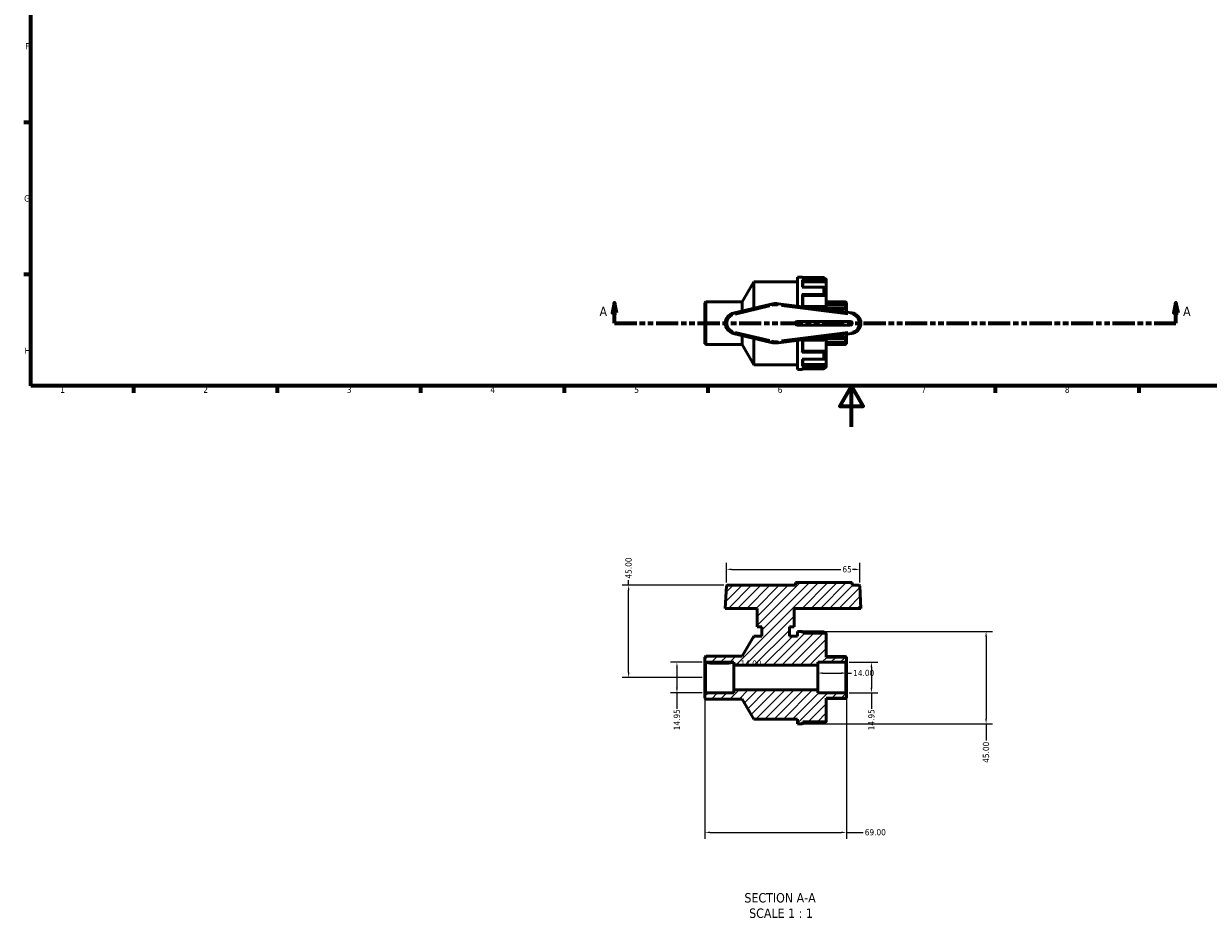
# Model space of a CAD drawing. Header units: millimetres. Extents: x 0 to 905, y -238 to 614.
# Tile 1 of 4: x 17 to 595, y -238 to 197. Entities that reach past the tile are written whole.
import ezdxf

# ---------------------------------------------------------------- set-up
doc = ezdxf.new("R2010")
doc.units = ezdxf.units.MM
doc.linetypes.add('DOUBLE_DASH_CHAIN', pattern=[1.2403, 0.6614, -0.0827, 0.1654, -0.0827, 0.1654, -0.0827])
for name, color, linetype, lineweight in [('Border (ANSI)', 7, 'Continuous', 70), ('Dimension (ANSI)', 7, 'Continuous', 25), ('Hatch (ANSI)', 7, 'Continuous', 18), ('Section Line (ANSI)', 7, 'DOUBLE_DASH_CHAIN', 70), ('Symbol (ANSI)', 7, 'Continuous', 25), ('Visible (ANSI)', 7, 'Continuous', 50), ('Visible Narrow (ANSI)', 7, 'Continuous', 35)]:
    doc.layers.add(name, color=color, linetype=linetype, lineweight=lineweight)
doc.styles.add('Label Text (ANSI)', font='tahoma.ttf')
doc.styles.add('Note Text (ANSI)', font='tahoma.ttf')
doc.dimstyles.new('Default - mm (ANSI)', dxfattribs={"dimtxt": 3.048, "dimasz": 2.5, "dimexe": 3.175, "dimexo": 1.6002, "dimgap": 0.8, "dimtad": 0, "dimtoh": 1, "dimrnd": 1e-08, "dimzin": 4, "dimdsep": 46, "dimtxsty": 'Note Text (ANSI)', "dimcen": 0.09, "dimdle": 10, "dimclrd": 256, "dimclre": 256, "dimclrt": 256, "dimadec": 1, "dimazin": 1, "dimtfac": 1, "dimtofl": 0, "dimtmove": 0, "dimatfit": 3, "dimfxl": 1, "dimtolj": 1, "dimtzin": 4, "dimlwd": -1, "dimlwe": -1, "dimarcsym": 0})

# ---------------------------------------------------------------- blocks, each defined once
blk = doc.blocks.new('Borders Default Border')
at = {"layer": 'Border (ANSI)'}
for p, q in [((20, 148.5), (16.55, 148.5)), ((20, 74.25), (16.55, 74.25)), ((70.08, 20), (70.08, 16.55)), ((140.17, 20), (140.17, 16.55)), ((210.25, 20), (210.25, 16.55)), ((280.33, 20), (280.33, 16.55)), ((350.42, 20), (350.42, 16.55)), ((490.58, 20), (490.58, 16.55)), ((560.67, 20), (560.67, 16.55))]:
    blk.add_line(p, q, dxfattribs=at)
at = {"layer": 'Border (ANSI)', "flags": 128}
for points in [[(20, 20), (20, 574), (821, 574), (821, 20), (20, 20)], [(420.5, 0), (420.5, 20), (414.73, 10), (426.27, 10), (420.5, 20)]]:
    blk.add_lwpolyline(points, dxfattribs=at)
at = {"layer": 'Border (ANSI)', "char_height": 3.05, "attachment_point": 7, "style": 'Note Text (ANSI)'}
for s, insert in [('F', (17.29, 184.1)), ('G', (16.81, 109.79)), ('H', (16.97, 35.6)), ('1', (34.35, 16.55)), ('2', (104.2, 16.55)), ('3', (174.26, 16.49)), ('4', (244.23, 16.55)), ('5', (314.48, 16.49)), ('6', (384.49, 16.49)), ('7', (454.6, 16.55)), ('8', (524.63, 16.48))]:
    blk.add_mtext(s, dxfattribs=dict(at, insert=insert))
blk = doc.blocks.new('2dTransSection0')
at = {"layer": 'Section Line (ANSI)', "linetype": 'Continuous'}
for p, q in [((304.9, 60.53), (303.9, 55.53)), ((304.9, 55.53), (304.9, 60.53)), ((305.9, 55.53), (304.9, 60.53)), ((578.84, 60.53), (577.84, 55.53)), ((578.84, 55.53), (578.84, 60.53)), ((579.84, 55.53), (578.84, 60.53)), ((303.9, 55.53), (305.9, 55.53)), ((304.9, 50.53), (304.9, 55.53)), ((577.84, 55.53), (579.84, 55.53)), ((578.84, 50.53), (578.84, 55.53)), ((304.9, 50.53), (315.55, 50.53)), ((568.19, 50.53), (578.84, 50.53))]:
    blk.add_line(p, q, dxfattribs=at)
at = {"layer": 'Section Line (ANSI)', "linetype": 'DOUBLE_DASH_CHAIN', "ltscale": 16.329199}
blk.add_line((304.9, 50.53), (578.84, 50.53), dxfattribs=at)
at = {"layer": 'Section Line (ANSI)', "linetype": 'Continuous', "flags": 128}
for points in [[(305.9, 55.53), (304.9, 60.53), (303.9, 55.53), (305.9, 55.53)], [(579.84, 55.53), (578.84, 60.53), (577.84, 55.53), (579.84, 55.53)]]:
    blk.add_lwpolyline(points, dxfattribs=at)
at = {"layer": 'Section Line (ANSI)'}
for points in [[(305.9, 55.53), (304.9, 60.53), (303.9, 55.53), (305.9, 55.53)], [(579.84, 55.53), (578.84, 60.53), (577.84, 55.53), (579.84, 55.53)]]:
    blk.add_solid(points, dxfattribs=at)
at = {"layer": 'Section Line (ANSI)', "char_height": 4.57, "attachment_point": 7, "style": 'Label Text (ANSI)'}
for insert in [(297.54, 54.03), (582.31, 54.03)]:
    blk.add_mtext('A', dxfattribs=dict(at, insert=insert))
blk = doc.blocks.new('*D7')
at = {"layer": 'Defpoints', "color": 0, "transparency": 16777216}
for p in [(349.31, -114.85), (335.33, -129.8), (349.31, -129.8)]:
    blk.add_point(p, dxfattribs=at)
at = {"layer": 'Dimension (ANSI)', "transparency": 16777216}
for p, q in [((347.71, -114.85), (332.16, -114.85)), ((335.33, -117.35), (335.33, -127.3)), ((347.71, -129.8), (332.16, -129.8)), ((335.33, -129.8), (335.33, -137.5))]:
    blk.add_line(p, q, dxfattribs=at)
for points in [[(334.91, -117.35), (335.75, -117.35), (335.33, -114.85)], [(334.91, -127.3), (335.75, -127.3), (335.33, -129.8)]]:
    blk.add_solid(points, dxfattribs=at)
at = {"layer": 'Dimension (ANSI)', "transparency": 16777216, "insert": (333.74, -148.04), "char_height": 3.048, "attachment_point": 1, "rotation": 90, "style": 'Note Text (ANSI)'}
blk.add_mtext('\\A1;14.95', dxfattribs=at)
blk = doc.blocks.new('*D8')
at = {"layer": 'Defpoints', "color": 0, "transparency": 16777216}
for p in [(363.01, -115.56), (349.01, -122.32), (363.01, -122.32)]:
    blk.add_point(p, dxfattribs=at)
at = {"layer": 'Dimension (ANSI)', "transparency": 16777216}
for p, q in [((351.51, -115.56), (360.51, -115.56)), ((363.01, -115.56), (365.51, -115.56))]:
    blk.add_line(p, q, dxfattribs=at)
for points in [[(351.51, -115.14), (351.51, -115.97), (349.01, -115.56)], [(360.51, -115.14), (360.51, -115.97), (363.01, -115.56)]]:
    blk.add_solid(points, dxfattribs=at)
at = {"layer": 'Dimension (ANSI)', "transparency": 16777216, "insert": (366.31, -113.97), "char_height": 3.048, "attachment_point": 1, "style": 'Note Text (ANSI)'}
blk.add_mtext('\\A1;14.00', dxfattribs=at)
blk = doc.blocks.new('*D9')
at = {"layer": 'Defpoints', "color": 0, "transparency": 16777216}
for p in [(418.01, -120.13), (404.01, -122.32), (418.01, -122.32)]:
    blk.add_point(p, dxfattribs=at)
at = {"layer": 'Dimension (ANSI)', "transparency": 16777216}
for p, q in [((406.51, -120.13), (415.51, -120.13)), ((418.01, -120.13), (420.51, -120.13))]:
    blk.add_line(p, q, dxfattribs=at)
for points in [[(406.51, -119.72), (406.51, -120.55), (404.01, -120.13)], [(415.51, -119.72), (415.51, -120.55), (418.01, -120.13)]]:
    blk.add_solid(points, dxfattribs=at)
at = {"layer": 'Dimension (ANSI)', "transparency": 16777216, "insert": (421.31, -118.55), "char_height": 3.048, "attachment_point": 1, "style": 'Note Text (ANSI)'}
blk.add_mtext('\\A1;14.00', dxfattribs=at)
blk = doc.blocks.new('*D10')
at = {"layer": 'Defpoints', "color": 0, "transparency": 16777216}
for p in [(417.71, -114.85), (417.71, -129.8), (430.23, -129.8)]:
    blk.add_point(p, dxfattribs=at)
at = {"layer": 'Dimension (ANSI)', "transparency": 16777216}
for p, q in [((419.31, -114.85), (433.41, -114.85)), ((430.23, -117.35), (430.23, -127.3)), ((419.31, -129.8), (433.41, -129.8)), ((430.23, -129.8), (430.23, -137.5))]:
    blk.add_line(p, q, dxfattribs=at)
for points in [[(429.81, -117.35), (430.65, -117.35), (430.23, -114.85)], [(429.81, -127.3), (430.65, -127.3), (430.23, -129.8)]]:
    blk.add_solid(points, dxfattribs=at)
at = {"layer": 'Dimension (ANSI)', "transparency": 16777216, "insert": (428.64, -148.04), "char_height": 3.048, "attachment_point": 1, "rotation": 90, "style": 'Note Text (ANSI)'}
blk.add_mtext('\\A1;14.95', dxfattribs=at)
blk = doc.blocks.new('*D11')
at = {"layer": 'Defpoints', "color": 0, "transparency": 16777216}
for p in [(396.36, -99.82), (396.36, -144.82), (486.18, -144.82)]:
    blk.add_point(p, dxfattribs=at)
at = {"layer": 'Dimension (ANSI)', "transparency": 16777216}
for p, q in [((397.96, -99.82), (489.35, -99.82)), ((486.18, -102.32), (486.18, -142.32)), ((397.96, -144.82), (489.35, -144.82)), ((486.18, -144.82), (486.18, -152.94))]:
    blk.add_line(p, q, dxfattribs=at)
for points in [[(485.76, -102.32), (486.6, -102.32), (486.18, -99.82)], [(485.76, -142.32), (486.6, -142.32), (486.18, -144.82)]]:
    blk.add_solid(points, dxfattribs=at)
at = {"layer": 'Dimension (ANSI)', "transparency": 16777216, "insert": (484.59, -163.91), "char_height": 3.048, "attachment_point": 1, "rotation": 90, "style": 'Note Text (ANSI)'}
blk.add_mtext('\\A1;45.00', dxfattribs=at)
blk = doc.blocks.new('*D12')
at = {"layer": 'Defpoints', "color": 0, "transparency": 16777216}
for p in [(424.52, -69.55), (359.5, -77.6), (424.52, -77.6)]:
    blk.add_point(p, dxfattribs=at)
at = {"layer": 'Dimension (ANSI)', "transparency": 16777216}
for p, q in [((359.5, -76), (359.5, -66.37)), ((424.52, -76), (424.52, -66.37)), ((362, -69.55), (415.25, -69.55)), ((422.02, -69.55), (421.03, -69.55))]:
    blk.add_line(p, q, dxfattribs=at)
for points in [[(362, -69.13), (362, -69.96), (359.5, -69.55)], [(422.02, -69.13), (422.02, -69.96), (424.52, -69.55)]]:
    blk.add_solid(points, dxfattribs=at)
at = {"layer": 'Dimension (ANSI)', "transparency": 16777216, "insert": (416.05, -67.96), "char_height": 3.048, "attachment_point": 1, "style": 'Note Text (ANSI)'}
blk.add_mtext('\\A1;65', dxfattribs=at)
blk = doc.blocks.new('*D13')
at = {"layer": 'Defpoints', "color": 0, "transparency": 16777216}
for p in [(349.01, -130.09), (418.01, -130.09), (418.01, -197.84)]:
    blk.add_point(p, dxfattribs=at)
at = {"layer": 'Dimension (ANSI)', "transparency": 16777216}
for p, q in [((349.01, -131.7), (349.01, -201.01)), ((418.01, -131.7), (418.01, -201.01)), ((351.51, -197.84), (415.51, -197.84)), ((418.01, -197.84), (426.17, -197.84))]:
    blk.add_line(p, q, dxfattribs=at)
for points in [[(351.51, -197.42), (351.51, -198.25), (349.01, -197.84)], [(415.51, -197.42), (415.51, -198.25), (418.01, -197.84)]]:
    blk.add_solid(points, dxfattribs=at)
at = {"layer": 'Dimension (ANSI)', "transparency": 16777216, "insert": (426.97, -196.25), "char_height": 3.048, "attachment_point": 1, "style": 'Note Text (ANSI)'}
blk.add_mtext('\\A1;69.00', dxfattribs=at)
blk = doc.blocks.new('*D14')
at = {"layer": 'Defpoints', "color": 0, "transparency": 16777216}
for p in [(311.75, -77.32), (359.79, -77.32), (349.31, -122.32)]:
    blk.add_point(p, dxfattribs=at)
at = {"layer": 'Dimension (ANSI)', "transparency": 16777216}
for p, q in [((311.75, -77.32), (311.75, -74.82)), ((358.19, -77.32), (308.58, -77.32)), ((311.75, -119.82), (311.75, -79.82)), ((347.71, -122.32), (308.58, -122.32))]:
    blk.add_line(p, q, dxfattribs=at)
for points in [[(311.33, -79.82), (312.17, -79.82), (311.75, -77.32)], [(311.33, -119.82), (312.17, -119.82), (311.75, -122.32)]]:
    blk.add_solid(points, dxfattribs=at)
at = {"layer": 'Dimension (ANSI)', "transparency": 16777216, "insert": (310.16, -74.02), "char_height": 3.048, "attachment_point": 1, "rotation": 90, "style": 'Note Text (ANSI)'}
blk.add_mtext('\\A1;45.00', dxfattribs=at)

msp = doc.modelspace()

# ---------------------------------------------------------------- hatches: boundary and pattern name
at = {"layer": 'Hatch (ANSI)'}
h = msp.add_hatch(dxfattribs=at)
h.set_pattern_fill('ANSI31', color=256, scale=25.4, style=0)
h.set_pattern_definition([(45, (0, 0), (-2.245064, 2.245064), [])])
edge = h.paths.add_edge_path()
edge.add_ellipse((407.911, -143.622), major_axis=(0, -0.299), ratio=1, start_angle=0, end_angle=90)
edge.add_line((408.21, -143.622), (408.21, -132.337))
edge.add_line((408.21, -132.337), (418.01, -132.337))
edge.add_line((418.01, -132.337), (418.01, -130.095))
edge.add_line((418.01, -130.095), (417.711, -129.796))
edge.add_line((417.711, -129.796), (404.01, -129.796))
edge.add_line((404.01, -129.796), (404.01, -128.301))
edge.add_line((404.01, -128.301), (363.01, -128.301))
edge.add_line((363.01, -128.301), (363.01, -129.796))
edge.add_line((363.01, -129.796), (349.309, -129.796))
edge.add_line((349.309, -129.796), (349.01, -130.095))
edge.add_line((349.01, -130.095), (349.01, -132.337))
edge.add_line((349.01, -132.337), (349.459, -132.786))
edge.add_line((349.459, -132.786), (367.161, -132.786))
edge.add_line((367.161, -132.786), (372.81, -142.571))
edge.add_line((372.81, -142.571), (394.21, -142.571))
edge.add_line((394.21, -142.571), (394.21, -144.821))
edge.add_line((394.21, -144.821), (396.362, -144.821))
edge.add_ellipse((396.362, -144.372), major_axis=(0, -0.449), ratio=1, start_angle=0, end_angle=90)
edge.add_line((396.81, -144.372), (396.81, -143.921))
edge.add_line((396.81, -143.921), (407.911, -143.921))
edge = h.paths.add_edge_path()
edge.add_ellipse((407.911, -101.02), major_axis=(0.299, 0), ratio=1, start_angle=0, end_angle=90)
edge.add_line((407.911, -100.721), (396.81, -100.721))
edge.add_line((396.81, -100.721), (396.81, -100.269))
edge.add_ellipse((396.362, -100.269), major_axis=(0.449, 0), ratio=1, start_angle=0, end_angle=90)
edge.add_line((396.362, -99.821), (394.21, -99.821))
edge.add_line((394.21, -99.821), (394.21, -102.071))
edge.add_line((394.21, -102.071), (390.26, -102.071))
edge.add_line((390.26, -102.071), (390.26, -97.571))
edge.add_line((390.26, -97.571), (392.51, -97.571))
edge.add_line((392.51, -97.571), (392.51, -88.571))
edge.add_line((392.51, -88.571), (425.1, -88.571))
edge.add_line((425.1, -88.571), (424.525, -77.604))
edge.add_ellipse((424.226, -77.62), major_axis=(0.299, 0.016), ratio=1, start_angle=0, end_angle=87)
edge.add_line((424.226, -77.321), (420.91, -77.321))
edge.add_line((420.91, -77.321), (420.91, -75.971))
edge.add_line((420.91, -75.971), (393.11, -75.971))
edge.add_line((393.11, -75.971), (393.11, -77.321))
edge.add_line((393.11, -77.321), (359.794, -77.321))
edge.add_ellipse((359.794, -77.62), major_axis=(0, 0.299), ratio=1, start_angle=0, end_angle=87)
edge.add_line((359.495, -77.604), (358.921, -88.571))
edge.add_line((358.921, -88.571), (374.51, -88.571))
edge.add_line((374.51, -88.571), (374.51, -97.571))
edge.add_line((374.51, -97.571), (376.76, -97.571))
edge.add_line((376.76, -97.571), (376.76, -102.071))
edge.add_line((376.76, -102.071), (372.81, -102.071))
edge.add_line((372.81, -102.071), (367.161, -111.856))
edge.add_line((367.161, -111.856), (349.459, -111.856))
edge.add_line((349.459, -111.856), (349.01, -112.304))
edge.add_line((349.01, -112.304), (349.01, -114.547))
edge.add_line((349.01, -114.547), (349.309, -114.846))
edge.add_line((349.309, -114.846), (363.01, -114.846))
edge.add_line((363.01, -114.846), (363.01, -116.341))
edge.add_line((363.01, -116.341), (404.01, -116.341))
edge.add_line((404.01, -116.341), (404.01, -114.846))
edge.add_line((404.01, -114.846), (417.711, -114.846))
edge.add_line((417.711, -114.846), (418.01, -114.547))
edge.add_line((418.01, -114.547), (418.01, -112.304))
edge.add_line((418.01, -112.304), (408.21, -112.304))
edge.add_line((408.21, -112.304), (408.21, -101.02))

# ---------------------------------------------------------------- linework, layer by layer
at = {"layer": 'Visible (ANSI)'}
for p, q in [((367.161, 60.994), (372.81, 70.779)), ((372.81, 57.847), (372.81, 70.779)), ((372.81, 70.779), (394.21, 70.779)), ((394.21, 58.863), (394.21, 73.029)), ((394.21, 73.029), (396.362, 73.029)), ((406.862, 72.774), (396.362, 72.774)), ((396.362, 71.481), (406.862, 71.481)), ((396.81, 71.088), (396.81, 68.106)), ((407.31, 70.693), (396.81, 70.693)), ((407.31, 72.32), (407.31, 71.088)), ((407.31, 72.129), (407.911, 72.129)), ((407.31, 71.088), (407.31, 70.693)), ((408.21, 71.83), (408.21, 57.123)), ((406.862, 68.106), (396.362, 68.106)), ((396.362, 64.574), (406.862, 64.574)), ((396.81, 64.347), (396.81, 58.729)), ((407.31, 64.119), (396.81, 64.119)), ((407.31, 67.713), (407.31, 64.347)), ((407.31, 64.347), (407.31, 64.119)), ((349.01, 60.545), (349.459, 60.994)), ((349.01, 40.512), (349.01, 60.545)), ((349.459, 60.994), (349.459, 40.064)), ((349.459, 60.994), (367.161, 60.994)), ((381.297, 59.86), (362.836, 55.481)), ((367.161, 56.507), (367.161, 60.994)), ((420.638, 55.58), (384.692, 60.045)), ((406.862, 58.729), (396.362, 58.729)), ((407.31, 58.502), (407.31, 57.235)), ((408.21, 60.994), (417.562, 60.994)), ((418.01, 60.41), (408.21, 60.41)), ((417.616, 59.725), (408.21, 59.725)), ((417.562, 60.919), (417.562, 60.994)), ((418.01, 60.545), (417.562, 60.994)), ((417.562, 58.201), (417.562, 59.668)), ((418.01, 60.545), (418.01, 60.41)), ((418.01, 60.41), (418.01, 59.486)), ((418.01, 59.486), (418.01, 57.56)), ((418.01, 57.56), (408.21, 57.56)), ((418.01, 57.56), (418.01, 55.906)), ((420.01, 51.429), (394.01, 51.429)), ((394.01, 49.629), (420.01, 49.629)), ((349.01, 40.512), (349.459, 40.064)), ((362.836, 45.577), (381.297, 41.198)), ((367.161, 40.064), (367.161, 44.551)), ((372.81, 30.279), (372.81, 43.211)), ((384.692, 41.012), (420.638, 45.478)), ((394.21, 28.029), (394.21, 42.195)), ((396.362, 42.329), (406.862, 42.329)), ((396.81, 42.329), (396.81, 36.71)), ((407.31, 43.822), (407.31, 42.556)), ((408.21, 43.934), (408.21, 29.228)), ((418.01, 43.498), (408.21, 43.498)), ((408.21, 41.332), (417.616, 41.332)), ((418.01, 40.647), (408.21, 40.647)), ((417.562, 41.389), (417.562, 42.857)), ((418.01, 40.512), (417.562, 40.064)), ((418.01, 45.152), (418.01, 43.498)), ((418.01, 43.498), (418.01, 41.571)), ((418.01, 41.571), (418.01, 40.647)), ((418.01, 40.647), (418.01, 40.512)), ((349.459, 40.064), (367.161, 40.064)), ((367.161, 40.064), (372.81, 30.279)), ((406.862, 36.483), (396.362, 36.483)), ((407.31, 36.939), (396.81, 36.939)), ((407.31, 36.939), (407.31, 36.71)), ((407.31, 36.71), (407.31, 33.344)), ((408.21, 40.064), (417.562, 40.064)), ((417.562, 40.064), (417.562, 40.139)), ((372.81, 30.279), (394.21, 30.279)), ((396.362, 32.951), (406.862, 32.951)), ((406.862, 29.576), (396.362, 29.576)), ((396.81, 32.951), (396.81, 29.969)), ((407.31, 30.365), (396.81, 30.365)), ((407.31, 30.365), (407.31, 29.969)), ((407.31, 29.969), (407.31, 28.737)), ((407.31, 28.929), (407.911, 28.929)), ((394.21, 28.029), (396.362, 28.029)), ((396.362, 28.283), (406.862, 28.283)), ((359.495, -77.604), (358.921, -88.571)), ((393.11, -77.321), (359.794, -77.321)), ((420.91, -75.971), (393.11, -75.971)), ((393.11, -75.971), (393.11, -77.321)), ((420.91, -77.321), (420.91, -75.971)), ((424.226, -77.321), (420.91, -77.321)), ((425.1, -88.571), (424.525, -77.604)), ((358.921, -88.571), (374.51, -88.571)), ((374.51, -88.571), (374.51, -97.571)), ((392.51, -97.571), (392.51, -88.571)), ((392.51, -88.571), (425.1, -88.571)), ((374.51, -97.571), (376.76, -97.571)), ((376.76, -97.571), (376.76, -102.071)), ((390.26, -102.071), (390.26, -97.571)), ((390.26, -97.571), (392.51, -97.571)), ((372.81, -102.071), (367.161, -111.856)), ((376.76, -102.071), (372.81, -102.071)), ((394.21, -102.071), (390.26, -102.071)), ((396.362, -99.821), (394.21, -99.821)), ((394.21, -99.821), (394.21, -102.071)), ((396.766, -100.076), (406.862, -100.076)), ((396.81, -100.721), (396.81, -100.269)), ((407.911, -100.721), (396.81, -100.721)), ((407.31, -100.529), (407.31, -100.721)), ((408.21, -112.304), (408.21, -101.02)), ((349.459, -111.856), (349.01, -112.304)), ((349.01, -112.304), (349.01, -114.547)), ((349.01, -114.547), (349.309, -114.846)), ((349.01, -114.547), (349.01, -130.095)), ((349.309, -114.846), (363.01, -114.846)), ((349.309, -129.796), (349.309, -114.846)), ((367.161, -111.856), (349.459, -111.856)), ((363.01, -114.846), (363.01, -116.341)), ((404.01, -116.341), (404.01, -114.846)), ((404.01, -114.846), (417.711, -114.846)), ((408.21, -112.045), (417.57, -112.045)), ((418.01, -112.304), (408.21, -112.304)), ((417.711, -114.846), (418.01, -114.547)), ((417.711, -114.846), (417.711, -129.796)), ((418.01, -114.547), (418.01, -112.304)), ((418.01, -130.095), (418.01, -114.547)), ((363.01, -116.341), (404.01, -116.341)), ((363.01, -128.301), (363.01, -116.341)), ((404.01, -128.301), (404.01, -116.341)), ((349.309, -129.796), (349.01, -130.095)), ((349.01, -130.095), (349.01, -132.337)), ((349.01, -132.337), (349.459, -132.786)), ((363.01, -129.796), (349.309, -129.796)), ((349.459, -132.786), (367.161, -132.786)), ((404.01, -128.301), (363.01, -128.301)), ((363.01, -128.301), (363.01, -129.796)), ((367.161, -132.786), (372.81, -142.571)), ((404.01, -129.796), (404.01, -128.301)), ((417.711, -129.796), (404.01, -129.796)), ((408.21, -143.622), (408.21, -132.337)), ((408.21, -132.337), (418.01, -132.337)), ((417.57, -132.597), (408.21, -132.597)), ((418.01, -130.095), (417.711, -129.796)), ((418.01, -132.337), (418.01, -130.095)), ((372.81, -142.571), (394.21, -142.571)), ((394.21, -142.571), (394.21, -144.821)), ((396.81, -144.372), (396.81, -143.921)), ((396.81, -143.921), (407.911, -143.921)), ((407.31, -143.921), (407.31, -144.113)), ((394.21, -144.821), (396.362, -144.821)), ((406.862, -144.566), (396.766, -144.566))]:
    msp.add_line(p, q, dxfattribs=at)
for centre, radius, start, end in [((396.362, 72.58), 0.449, 25.620466, 90), ((407.911, 71.83), 0.299, 0, 90), ((383.51, 50.529), 9.59, 82.918118, 103.342364), ((364.01, 50.529), 5.09, 103.342364, 256.657636), ((420.01, 50.529), 5.09, 277.081882, 82.918118), ((394.01, 50.529), 0.9, 90, 270), ((420.01, 50.529), 0.9, 270, 90), ((383.51, 50.529), 9.59, 256.657636, 277.081882), ((407.911, 29.228), 0.299, 270, 0), ((396.362, 28.477), 0.449, 270, 334.379534), ((359.794, -77.62), 0.299, 90, 177), ((424.226, -77.62), 0.299, 3, 90), ((396.362, -100.269), 0.449, 0, 90), ((407.911, -101.02), 0.299, 0, 90), ((396.362, -144.372), 0.449, 270, 0), ((407.911, -143.622), 0.299, 270, 0)]:
    msp.add_arc(centre, radius, start, end, dxfattribs=at)
for points, knots in [([(396.362, 71.481), (396.417, 71.481), (396.482, 71.47), (396.584, 71.433), (396.639, 71.401), (396.717, 71.333), (396.754, 71.284), (396.797, 71.194), (396.81, 71.137), (396.81, 71.088)], [0, 0, 0, 0, 0.016544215, 0.016544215, 0.033185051, 0.033185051, 0.049945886, 0.049945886, 0.066810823, 0.066810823, 0.066810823, 0.066810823]), ([(407.31, 72.32), (407.31, 72.377), (407.297, 72.443), (407.254, 72.547), (407.217, 72.602), (407.139, 72.681), (407.084, 72.719), (406.982, 72.761), (406.917, 72.774), (406.862, 72.774)], [-0.066810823, -0.066810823, -0.066810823, -0.066810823, -0.049945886, -0.049945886, -0.033185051, -0.033185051, -0.016544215, -0.016544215, 0, 0, 0, 0]), ([(406.862, 71.481), (406.917, 71.481), (406.982, 71.47), (407.084, 71.433), (407.139, 71.401), (407.217, 71.333), (407.254, 71.284), (407.297, 71.194), (407.31, 71.137), (407.31, 71.088)], [0, 0, 0, 0, 0.016544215, 0.016544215, 0.033185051, 0.033185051, 0.049945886, 0.049945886, 0.066810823, 0.066810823, 0.066810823, 0.066810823]), ([(396.362, 64.574), (396.417, 64.574), (396.482, 64.568), (396.584, 64.547), (396.639, 64.528), (396.717, 64.488), (396.754, 64.461), (396.797, 64.409), (396.81, 64.376), (396.81, 64.347)], [0, 0, 0, 0, 0.016544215, 0.016544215, 0.033185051, 0.033185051, 0.049945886, 0.049945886, 0.066810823, 0.066810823, 0.066810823, 0.066810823]), ([(407.31, 67.713), (407.31, 67.762), (407.297, 67.819), (407.254, 67.909), (407.217, 67.958), (407.139, 68.026), (407.084, 68.058), (406.982, 68.095), (406.917, 68.106), (406.862, 68.106)], [-0.066810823, -0.066810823, -0.066810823, -0.066810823, -0.049945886, -0.049945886, -0.033185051, -0.033185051, -0.016544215, -0.016544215, 0, 0, 0, 0]), ([(406.862, 64.574), (406.917, 64.574), (406.982, 64.568), (407.084, 64.547), (407.139, 64.528), (407.217, 64.488), (407.254, 64.461), (407.297, 64.409), (407.31, 64.376), (407.31, 64.347)], [0, 0, 0, 0, 0.016544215, 0.016544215, 0.033185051, 0.033185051, 0.049945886, 0.049945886, 0.066810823, 0.066810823, 0.066810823, 0.066810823]), ([(407.31, 58.502), (407.31, 58.53), (407.297, 58.563), (407.254, 58.615), (407.217, 58.643), (407.139, 58.682), (407.084, 58.701), (406.982, 58.722), (406.917, 58.729), (406.862, 58.729)], [-0.066810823, -0.066810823, -0.066810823, -0.066810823, -0.049945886, -0.049945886, -0.033185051, -0.033185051, -0.016544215, -0.016544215, 0, 0, 0, 0]), ([(418.01, 60.41), (417.958, 60.462), (417.903, 60.518), (417.793, 60.634), (417.739, 60.692), (417.659, 60.785), (417.624, 60.826), (417.587, 60.874), (417.578, 60.887), (417.565, 60.908), (417.562, 60.915), (417.562, 60.919)], [0.161263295, 0.161263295, 0.161263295, 0.161263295, 0.183059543, 0.183059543, 0.206269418, 0.206269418, 0.2253452, 0.2253452, 0.234883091, 0.234883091, 0.244420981, 0.244420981, 0.244420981, 0.244420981]), ([(417.562, 59.668), (417.562, 59.684), (417.565, 59.697), (417.578, 59.715), (417.587, 59.721), (417.624, 59.729), (417.659, 59.721), (417.739, 59.687), (417.793, 59.655), (417.903, 59.577), (417.958, 59.532), (418.01, 59.486)], [0.084571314, 0.084571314, 0.084571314, 0.084571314, 0.094109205, 0.094109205, 0.103647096, 0.103647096, 0.122722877, 0.122722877, 0.145932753, 0.145932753, 0.167729, 0.167729, 0.167729, 0.167729]), ([(418.01, 57.56), (417.958, 57.597), (417.903, 57.644), (417.793, 57.753), (417.739, 57.816), (417.659, 57.931), (417.624, 57.99), (417.587, 58.075), (417.578, 58.103), (417.565, 58.155), (417.562, 58.179), (417.562, 58.201)], [0.161263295, 0.161263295, 0.161263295, 0.161263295, 0.183059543, 0.183059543, 0.206269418, 0.206269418, 0.2253452, 0.2253452, 0.234883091, 0.234883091, 0.244420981, 0.244420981, 0.244420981, 0.244420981]), ([(406.862, 42.329), (406.917, 42.329), (406.982, 42.335), (407.084, 42.357), (407.139, 42.375), (407.217, 42.415), (407.254, 42.443), (407.297, 42.495), (407.31, 42.528), (407.31, 42.556)], [0, 0, 0, 0, 0.016544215, 0.016544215, 0.033185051, 0.033185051, 0.049945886, 0.049945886, 0.066810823, 0.066810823, 0.066810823, 0.066810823]), ([(417.562, 42.857), (417.562, 42.878), (417.565, 42.903), (417.578, 42.955), (417.587, 42.982), (417.624, 43.067), (417.659, 43.127), (417.739, 43.242), (417.793, 43.305), (417.903, 43.414), (417.958, 43.46), (418.01, 43.498)], [0.084571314, 0.084571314, 0.084571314, 0.084571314, 0.094109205, 0.094109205, 0.103647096, 0.103647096, 0.122722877, 0.122722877, 0.145932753, 0.145932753, 0.167729, 0.167729, 0.167729, 0.167729]), ([(418.01, 41.571), (417.958, 41.525), (417.903, 41.48), (417.793, 41.403), (417.739, 41.371), (417.659, 41.337), (417.624, 41.329), (417.587, 41.337), (417.578, 41.343), (417.565, 41.361), (417.562, 41.374), (417.562, 41.389)], [0.161263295, 0.161263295, 0.161263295, 0.161263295, 0.183059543, 0.183059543, 0.206269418, 0.206269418, 0.2253452, 0.2253452, 0.234883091, 0.234883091, 0.244420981, 0.244420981, 0.244420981, 0.244420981]), ([(417.562, 40.139), (417.562, 40.142), (417.565, 40.15), (417.578, 40.17), (417.587, 40.184), (417.624, 40.231), (417.659, 40.273), (417.739, 40.365), (417.793, 40.424), (417.903, 40.539), (417.958, 40.596), (418.01, 40.647)], [0.084571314, 0.084571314, 0.084571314, 0.084571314, 0.094109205, 0.094109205, 0.103647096, 0.103647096, 0.122722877, 0.122722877, 0.145932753, 0.145932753, 0.167729, 0.167729, 0.167729, 0.167729]), ([(396.81, 36.71), (396.81, 36.682), (396.797, 36.649), (396.754, 36.597), (396.717, 36.569), (396.639, 36.53), (396.584, 36.511), (396.482, 36.49), (396.417, 36.483), (396.362, 36.483)], [0.20046045, 0.20046045, 0.20046045, 0.20046045, 0.217325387, 0.217325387, 0.234086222, 0.234086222, 0.250727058, 0.250727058, 0.267271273, 0.267271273, 0.267271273, 0.267271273]), ([(407.31, 36.71), (407.31, 36.682), (407.297, 36.649), (407.254, 36.597), (407.217, 36.569), (407.139, 36.53), (407.084, 36.511), (406.982, 36.49), (406.917, 36.483), (406.862, 36.483)], [-0.066810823, -0.066810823, -0.066810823, -0.066810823, -0.049945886, -0.049945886, -0.033185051, -0.033185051, -0.016544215, -0.016544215, 0, 0, 0, 0]), ([(396.81, 29.969), (396.81, 29.92), (396.797, 29.863), (396.754, 29.773), (396.717, 29.725), (396.639, 29.657), (396.584, 29.624), (396.482, 29.587), (396.417, 29.576), (396.362, 29.576)], [0.20046045, 0.20046045, 0.20046045, 0.20046045, 0.217325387, 0.217325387, 0.234086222, 0.234086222, 0.250727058, 0.250727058, 0.267271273, 0.267271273, 0.267271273, 0.267271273]), ([(406.862, 32.951), (406.917, 32.951), (406.982, 32.962), (407.084, 32.999), (407.139, 33.032), (407.217, 33.1), (407.254, 33.148), (407.297, 33.238), (407.31, 33.295), (407.31, 33.344)], [0, 0, 0, 0, 0.016544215, 0.016544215, 0.033185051, 0.033185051, 0.049945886, 0.049945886, 0.066810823, 0.066810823, 0.066810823, 0.066810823]), ([(407.31, 29.969), (407.31, 29.92), (407.297, 29.863), (407.254, 29.773), (407.217, 29.725), (407.139, 29.657), (407.084, 29.624), (406.982, 29.587), (406.917, 29.576), (406.862, 29.576)], [-0.066810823, -0.066810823, -0.066810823, -0.066810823, -0.049945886, -0.049945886, -0.033185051, -0.033185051, -0.016544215, -0.016544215, 0, 0, 0, 0]), ([(406.862, 28.283), (406.917, 28.283), (406.982, 28.296), (407.084, 28.339), (407.139, 28.376), (407.217, 28.455), (407.254, 28.511), (407.297, 28.615), (407.31, 28.681), (407.31, 28.737)], [0, 0, 0, 0, 0.016544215, 0.016544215, 0.033185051, 0.033185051, 0.049945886, 0.049945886, 0.066810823, 0.066810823, 0.066810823, 0.066810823]), ([(406.862, -100.076), (406.917, -100.076), (406.982, -100.089), (407.084, -100.131), (407.139, -100.168), (407.217, -100.247), (407.254, -100.303), (407.297, -100.407), (407.31, -100.473), (407.31, -100.529)], [0, 0, 0, 0, 0.016544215, 0.016544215, 0.033185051, 0.033185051, 0.049945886, 0.049945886, 0.066810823, 0.066810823, 0.066810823, 0.066810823]), ([(417.894, -112.304), (417.879, -112.29), (417.864, -112.277), (417.793, -112.211), (417.739, -112.163), (417.659, -112.097), (417.624, -112.071), (417.587, -112.05), (417.578, -112.046), (417.571, -112.045), (417.57, -112.045), (417.57, -112.045)], [0.177051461, 0.177051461, 0.177051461, 0.177051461, 0.183059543, 0.183059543, 0.206269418, 0.206269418, 0.2253452, 0.2253452, 0.234883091, 0.234883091, 0.235717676, 0.235717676, 0.235717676, 0.235717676]), ([(417.57, -132.597), (417.57, -132.597), (417.571, -132.597), (417.578, -132.596), (417.587, -132.592), (417.624, -132.571), (417.659, -132.545), (417.739, -132.479), (417.793, -132.431), (417.864, -132.365), (417.879, -132.351), (417.894, -132.337)], [0.09327462, 0.09327462, 0.09327462, 0.09327462, 0.094109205, 0.094109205, 0.103647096, 0.103647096, 0.122722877, 0.122722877, 0.145932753, 0.145932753, 0.151940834, 0.151940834, 0.151940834, 0.151940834]), ([(407.31, -144.113), (407.31, -144.169), (407.297, -144.235), (407.254, -144.339), (407.217, -144.395), (407.139, -144.474), (407.084, -144.511), (406.982, -144.553), (406.917, -144.566), (406.862, -144.566)], [-0.066810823, -0.066810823, -0.066810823, -0.066810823, -0.049945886, -0.049945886, -0.033185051, -0.033185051, -0.016544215, -0.016544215, 0, 0, 0, 0])]:
    msp.add_open_spline(points, degree=3, knots=knots, dxfattribs=at)
at = {"layer": 'Visible Narrow (ANSI)'}
for p, q in [((396.362, 72.799), (396.362, 73.028)), ((396.362, 68.316), (396.362, 71.356)), ((406.862, 71.571), (406.862, 72.735)), ((407.911, 58.44), (407.911, 72.086)), ((396.362, 59.043), (396.362, 64.308)), ((406.862, 64.769), (406.862, 67.949)), ((380.507, 59.081), (363.891, 55.141)), ((363.96, 54.85), (380.576, 58.791)), ((381.423, 59.328), (381.304, 59.832)), ((381.493, 59.032), (381.43, 59.298)), ((384.588, 59.201), (384.621, 59.473)), ((384.625, 59.503), (384.689, 60.017)), ((386.382, 58.955), (418.733, 54.936)), ((418.769, 55.232), (386.419, 59.252)), ((406.862, 57.364), (406.862, 58.658)), ((417.094, 60.919), (408.678, 60.919)), ((408.678, 59.668), (417.094, 59.668)), ((417.094, 58.201), (408.678, 58.201)), ((362.962, 54.95), (362.842, 55.453)), ((363.032, 54.653), (362.969, 54.92)), ((420.533, 54.735), (420.566, 55.007)), ((420.57, 55.038), (420.634, 55.551)), ((363.032, 46.404), (362.969, 46.138)), ((420.533, 46.322), (420.566, 46.05)), ((362.962, 46.108), (362.842, 45.605)), ((363.891, 45.917), (380.507, 41.976)), ((380.576, 42.267), (363.96, 46.207)), ((381.423, 41.729), (381.304, 41.226)), ((381.493, 42.026), (381.43, 41.759)), ((384.621, 41.585), (384.588, 41.857)), ((384.625, 41.554), (384.689, 41.041)), ((418.733, 46.121), (386.382, 42.102)), ((386.419, 41.806), (418.769, 45.825)), ((396.362, 36.749), (396.362, 42.014)), ((406.862, 42.4), (406.862, 43.694)), ((407.911, 28.972), (407.911, 42.617)), ((408.678, 42.857), (417.094, 42.857)), ((417.094, 41.389), (408.678, 41.389)), ((420.57, 46.02), (420.634, 45.507)), ((406.862, 33.108), (406.862, 36.289)), ((408.678, 40.139), (417.094, 40.139)), ((396.362, 29.702), (396.362, 32.742)), ((406.862, 28.322), (406.862, 29.486)), ((396.362, 28.029), (396.362, 28.259))]:
    msp.add_line(p, q, dxfattribs=at)
for centre, radius, start, end in [((383.51, 50.529), 9.015, 83.939331, 102.321152), ((383.51, 50.529), 8.716, 83.939331, 102.321152), ((364.01, 50.529), 4.515, 111.008127, 248.991873), ((364.01, 50.529), 4.216, 111.008127, 248.991873), ((420.01, 50.529), 4.216, 285.373694, 74.626306), ((420.01, 50.529), 4.515, 285.373694, 74.626306), ((383.51, 50.529), 9.015, 257.678848, 276.060669), ((383.51, 50.529), 8.716, 257.678848, 276.060669)]:
    msp.add_arc(centre, radius, start, end, dxfattribs=at)

# ---------------------------------------------------------------- block references
msp.add_blockref('Borders Default Border', (0, 0))
at = {"layer": 'Section Line (ANSI)'}
msp.add_blockref('2dTransSection0', (0, 0), dxfattribs=at)

# ---------------------------------------------------------------- texts
at = {"layer": 'Symbol (ANSI)', "char_height": 4.572, "attachment_point": 7, "style": 'Label Text (ANSI)'}
for s, insert in [('SECTION A-A', (368.242, -232.115)), ('SCALE 1 : 1', (370.561, -239.628))]:
    msp.add_mtext(s, dxfattribs=dict(at, insert=insert))

# ---------------------------------------------------------------- dimensions: what is measured, and where the dimension line sits
at = {"layer": 'Dimension (ANSI)'}
for base, p1, p2, angle, override, picture, middle in [((311.751, -77.321), (349.309, -122.321), (359.794, -77.321), 90, {"dimtoh": 0, "dimdec": 2, "dimtp": 0, "dimtm": 0, "dimtdec": 2, "dimatfit": 2}, '*D14', (311.751, -68.935)), ((424.525, -69.547), (359.495, -77.604), (424.525, -77.604), 180, {"dimtoh": 0, "dimdec": 0, "dimtp": 0, "dimtm": 0, "dimtdec": 2, "dimatfit": 1}, '*D12', (418.138, -69.547)), ((486.179, -144.821), (396.362, -99.821), (396.362, -144.821), 90, {"dimtoh": 0, "dimdec": 2, "dimtp": 0, "dimtm": 0, "dimtdec": 2, "dimatfit": 2}, '*D11', (486.179, -158.821)), ((335.331, -129.796), (349.309, -114.846), (349.309, -129.796), 270, {"dimtoh": 0, "dimdec": 2, "dimtp": 0, "dimtm": 0, "dimtdec": 2, "dimatfit": 2}, '*D7', (335.331, -143.174)), ((430.231, -129.796), (417.711, -114.846), (417.711, -129.796), 270, {"dimtoh": 0, "dimdec": 2, "dimtp": 0, "dimtm": 0, "dimtdec": 2, "dimatfit": 2}, '*D10', (430.231, -143.174)), ((418.01, -120.135), (404.01, -122.321), (418.01, -122.321), 180, {"dimtoh": 0, "dimdec": 2, "dimse1": 1, "dimse2": 1, "dimtp": 0, "dimtm": 0, "dimtdec": 2, "dimatfit": 2}, '*D9', (426.206, -120.135))]:
    dim = msp.add_linear_dim(base=base, p1=p1, p2=p2, angle=angle, dimstyle='Default - mm (ANSI)', override=override, dxfattribs=at)
    dim.commit()
    dim.dimension.update_dxf_attribs({"geometry": picture, "text_midpoint": middle, "dimtype": 160})
for base, p1, p2, override, picture, middle in [((363.01, -115.556), (349.01, -122.321), (363.01, -122.321), {"dimtoh": 0, "dimdec": 2, "dimse1": 1, "dimse2": 1, "dimtp": 0, "dimtm": 0, "dimtdec": 2, "dimatfit": 2}, '*D8', (371.206, -115.556)), ((418.01, -197.836), (349.01, -130.095), (418.01, -130.095), {"dimtoh": 0, "dimdec": 2, "dimtp": 0, "dimtm": 0, "dimtdec": 2, "dimatfit": 2}, '*D13', (432.01, -197.836))]:
    dim = msp.add_linear_dim(base=base, p1=p1, p2=p2, dimstyle='Default - mm (ANSI)', override=override, dxfattribs=at)
    dim.commit()
    dim.dimension.update_dxf_attribs({"geometry": picture, "text_midpoint": middle, "dimtype": 160})

doc.saveas('drawing.dxf')
